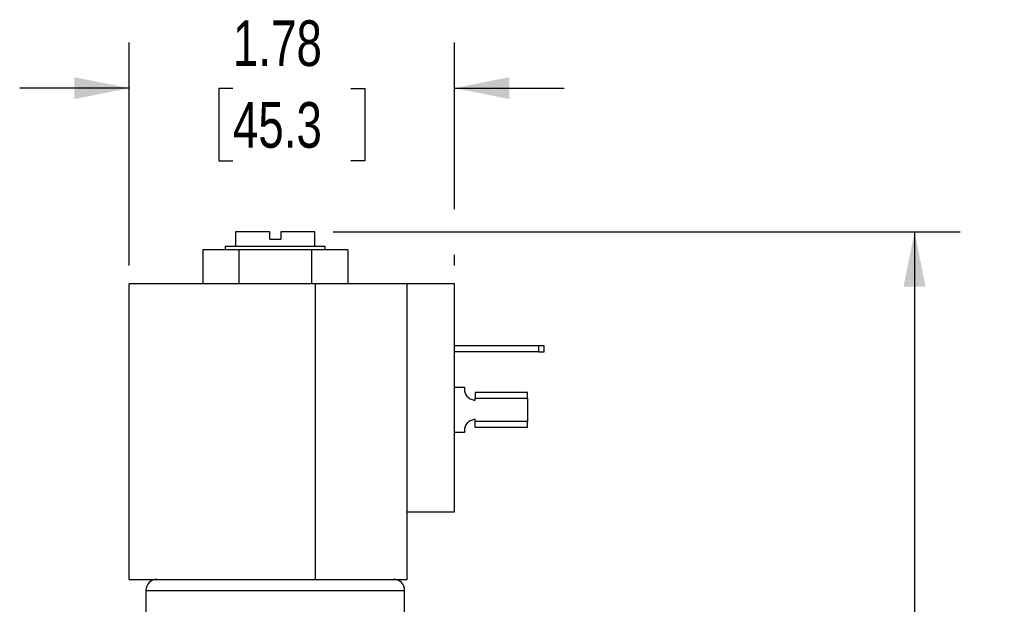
# Model space of a CAD drawing. Header units: inches. Extents: x 0 to 22, y 0 to 17.
# Tile 5 of 13: x 4 to 9.4, y 9.5 to 12.7. Entities that reach past the tile are written whole.
import ezdxf

# ---------------------------------------------------------------- set-up
doc = ezdxf.new("R2010")
doc.units = ezdxf.units.IN
doc.header["$LTSCALE"] = 2
doc.header["$MEASUREMENT"] = 0
doc.linetypes.add('SLD-Solid', pattern=[0])
doc.layers.add('DIMENSIONS', color=140, linetype='SLD-Solid', lineweight=25)
doc.styles.add('SLDTEXTSTYLE0', font='TXT', dxfattribs={"width": 0.75})
doc.dimstyles.new('SLDDIMSTYLE0', dxfattribs={"dimtxt": 0.25, "dimasz": 0.3, "dimexe": 0, "dimexo": 0.0625, "dimgap": 0.0625, "dimtad": 0, "dimtih": 1, "dimtoh": 1, "dimrnd": 1e-09, "dimzin": 12, "dimdsep": 46, "dimtxsty": 'SLDTEXTSTYLE0', "dimsah": 1, "dimcen": 0.09, "dimadec": 0, "dimazin": 3, "dimtfac": 1, "dimtofl": 0, "dimtmove": 0, "dimatfit": 3, "dimfxl": 0, "dimfrac": 2, "dimtolj": 1, "dimtzin": 12, "dimarcsym": 0})
doc.dimstyles.new('SLDDIMSTYLE1', dxfattribs={"dimtxt": 0.25, "dimasz": 0.3, "dimexe": 0, "dimexo": 0.0625, "dimgap": 0.0625, "dimtad": 0, "dimtih": 1, "dimtoh": 1, "dimrnd": 1e-09, "dimzin": 12, "dimdsep": 46, "dimtxsty": 'SLDTEXTSTYLE0', "dimsah": 1, "dimcen": 0.09, "dimadec": 0, "dimazin": 3, "dimtfac": 1, "dimtmove": 0, "dimatfit": 0, "dimfxl": 0, "dimfrac": 2, "dimtolj": 1, "dimtzin": 12, "dimarcsym": 0})

# ---------------------------------------------------------------- blocks, each defined once
blk = doc.blocks.new('_D')
at = {"layer": 'DIMENSIONS'}
for p, q in [((5.6741, 11.5429), (9.1093, 11.5429)), ((8.8593, 11.5429), (8.8593, 9.456)), ((8.4437, 9.0045), (8.3676, 9.0045)), ((8.3676, 9.0045), (8.3676, 8.6076)), ((9.275, 9.0045), (9.3511, 9.0045)), ((9.3511, 9.0045), (9.3511, 8.6076)), ((8.3676, 8.6076), (8.4437, 8.6076)), ((9.3511, 8.6076), (9.275, 8.6076)), ((8.8593, 6.4699), (8.8593, 8.5568)), ((7.2111, 6.4699), (9.1093, 6.4699))]:
    blk.add_line(p, q, dxfattribs=at)
for points in [[(8.8593, 11.5429), (8.7993, 11.2429), (8.9193, 11.2429)], [(8.8593, 6.4699), (8.9193, 6.7699), (8.7993, 6.7699)]]:
    blk.add_solid(points, dxfattribs=at)
at = {"layer": 'DIMENSIONS', "char_height": 0.25, "attachment_point": 1, "style": 'SLDTEXTSTYLE0'}
for s, insert in [('5.07', (8.5361, 9.3775)), ('128.9', (8.4437, 8.9299))]:
    blk.add_mtext(s, dxfattribs=dict(at, insert=insert))
blk = doc.blocks.new('_D_2')
at = {"layer": 'DIMENSIONS'}
for p, q in [((4.5571, 11.3589), (4.5571, 12.5803)), ((6.3391, 11.6679), (6.3391, 12.5803)), ((4.5571, 12.3303), (3.9571, 12.3303)), ((5.1248, 12.3284), (5.0486, 12.3284)), ((5.0486, 12.3284), (5.0486, 11.9315)), ((5.7713, 12.3284), (5.8475, 12.3284)), ((5.8475, 12.3284), (5.8475, 11.9315)), ((6.3391, 12.3303), (6.9391, 12.3303)), ((5.0486, 11.9315), (5.1248, 11.9315)), ((5.8475, 11.9315), (5.7713, 11.9315)), ((6.3391, 11.3589), (6.3391, 11.4179))]:
    blk.add_line(p, q, dxfattribs=at)
for points in [[(4.5571, 12.3303), (4.2571, 12.3903), (4.2571, 12.2703)], [(6.3391, 12.3303), (6.6391, 12.2703), (6.6391, 12.3903)]]:
    blk.add_solid(points, dxfattribs=at)
at = {"layer": 'DIMENSIONS', "char_height": 0.25, "attachment_point": 1, "style": 'SLDTEXTSTYLE0'}
for s, insert in [('1.78', (5.1248, 12.7014)), ('45.3', (5.1248, 12.2538))]:
    blk.add_mtext(s, dxfattribs=dict(at, insert=insert))

msp = doc.modelspace()

# ---------------------------------------------------------------- linework, layer by layer
for p, q in [((5.14, 11.5429), (5.14, 11.4629)), ((5.3271, 11.5429), (5.14, 11.5429)), ((5.3271, 11.5029), (5.3271, 11.5429)), ((5.3271, 11.5029), (5.3871, 11.5029)), ((5.5741, 11.5429), (5.3871, 11.5429)), ((5.3871, 11.5429), (5.3871, 11.5029)), ((5.5741, 11.4629), (5.5741, 11.5429)), ((4.9601, 11.4449), (4.9601, 11.2589)), ((5.1586, 11.4449), (4.9601, 11.4449)), ((5.0833, 11.4629), (5.0833, 11.4449)), ((5.6308, 11.4629), (5.0833, 11.4629)), ((5.1586, 11.2589), (5.1586, 11.4449)), ((5.5555, 11.4449), (5.1586, 11.4449)), ((5.5555, 11.4449), (5.5555, 11.2589)), ((5.754, 11.4449), (5.5555, 11.4449)), ((5.6308, 11.4449), (5.6308, 11.4629)), ((5.754, 11.4449), (5.754, 11.2589)), ((4.5571, 9.6389), (4.5571, 11.2589)), ((5.5779, 9.6389), (5.5779, 11.2589)), ((6.0791, 11.2589), (5.5779, 11.2589)), ((6.0791, 10.0089), (6.0791, 11.2589)), ((6.3391, 11.2589), (6.0791, 11.2589)), ((6.3391, 10.0089), (6.3391, 11.2589)), ((6.8001, 10.9179), (6.3391, 10.9179)), ((6.8001, 10.9179), (6.8001, 10.8859)), ((6.8301, 10.9179), (6.8001, 10.9179)), ((6.8301, 10.8859), (6.8301, 10.9179)), ((6.8001, 10.8859), (6.3391, 10.8859)), ((6.8001, 10.8859), (6.8301, 10.8859)), ((6.3391, 10.6929), (6.3931, 10.6929)), ((6.3931, 10.6929), (6.3931, 10.6814)), ((6.4531, 10.6624), (6.4531, 10.6324)), ((6.7391, 10.6624), (6.4531, 10.6624)), ((6.4531, 10.6214), (6.4531, 10.6324)), ((6.4531, 10.6324), (6.7391, 10.6324)), ((6.7391, 10.6324), (6.7391, 10.6624)), ((6.7391, 10.6324), (6.7391, 10.5034)), ((6.4531, 10.5034), (6.4531, 10.5144)), ((6.7391, 10.5034), (6.4531, 10.5034)), ((6.4531, 10.4734), (6.4531, 10.5034)), ((6.4531, 10.4734), (6.7391, 10.4734)), ((6.7391, 10.4734), (6.7391, 10.5034)), ((6.3931, 10.4429), (6.3391, 10.4429)), ((6.3931, 10.4544), (6.3931, 10.4429)), ((6.0791, 9.6389), (6.0791, 10.0089)), ((6.0791, 10.0089), (6.3391, 10.0089)), ((5.5779, 9.6389), (6.0791, 9.6389)), ((4.6486, 9.5789), (4.6486, 9.0299)), ((4.6486, 9.5789), (5.3571, 9.5789)), ((5.3571, 9.5789), (6.0656, 9.5789)), ((6.0656, 9.0299), (6.0656, 9.5789))]:
    msp.add_line(p, q)
for centre, start, end in [((4.7086, 9.5789), 90, 180), ((6.0056, 9.5789), 0, 90)]:
    msp.add_arc(centre, 0.06, start, end)
for points, knots in [([(5.5779, 11.2589), (5.5183, 11.2589), (5.4576, 11.2589), (5.3957, 11.2589), (5.3338, 11.2589), (5.2724, 11.2589), (5.2115, 11.2589), (5.1506, 11.2589), (5.0917, 11.2589), (5.035, 11.2589), (4.9783, 11.2589), (4.9252, 11.2589), (4.8757, 11.2589), (4.8262, 11.2589), (4.7817, 11.2589), (4.7421, 11.2589), (4.7024, 11.2589), (4.6688, 11.2589), (4.6412, 11.2589), (4.6135, 11.2589), (4.5926, 11.2589), (4.5784, 11.2589), (4.5642, 11.2589), (4.5571, 11.2589), (4.5571, 11.2589)], [0, 0, 0, 0, 0.125, 0.125, 0.125, 0.25, 0.25, 0.25, 0.375, 0.375, 0.375, 0.5, 0.5, 0.5, 0.625, 0.625, 0.625, 0.75, 0.75, 0.75, 0.875, 0.875, 0.875, 1, 1, 1, 1]), ([(6.3931, 10.6814), (6.3931, 10.6735), (6.3946, 10.6658), (6.3976, 10.6585), (6.4007, 10.6511), (6.405, 10.6446), (6.4106, 10.639), (6.4162, 10.6334), (6.4227, 10.629), (6.4301, 10.626), (6.4374, 10.6229), (6.4451, 10.6214), (6.4531, 10.6214)], [0, 0, 0, 0, 0.25, 0.25, 0.25, 0.5, 0.5, 0.5, 0.75, 0.75, 0.75, 1, 1, 1, 1]), ([(6.4531, 10.5144), (6.4451, 10.5144), (6.4375, 10.5129), (6.4301, 10.5098), (6.4228, 10.5068), (6.4163, 10.5024), (6.4106, 10.4968), (6.405, 10.4912), (6.4007, 10.4847), (6.3976, 10.4773), (6.3946, 10.47), (6.3931, 10.4624), (6.3931, 10.4544)], [0, 0, 0, 0, 0.25, 0.25, 0.25, 0.5, 0.5, 0.5, 0.75, 0.75, 0.75, 1, 1, 1, 1]), ([(4.5571, 9.6389), (4.5571, 9.6389), (4.5642, 9.6389), (4.5784, 9.6389), (4.5926, 9.6389), (4.6135, 9.6389), (4.6412, 9.6389), (4.6688, 9.6389), (4.7024, 9.6389), (4.7421, 9.6389), (4.7817, 9.6389), (4.8262, 9.6389), (4.8757, 9.6389), (4.9252, 9.6389), (4.9783, 9.6389), (5.035, 9.6389), (5.0917, 9.6389), (5.1506, 9.6389), (5.2115, 9.6389), (5.2724, 9.6389), (5.3338, 9.6389), (5.3957, 9.6389), (5.4576, 9.6389), (5.5183, 9.6389), (5.5779, 9.6389)], [0, 0, 0, 0, 0.125, 0.125, 0.125, 0.25, 0.25, 0.25, 0.375, 0.375, 0.375, 0.5, 0.5, 0.5, 0.625, 0.625, 0.625, 0.75, 0.75, 0.75, 0.875, 0.875, 0.875, 1, 1, 1, 1])]:
    msp.add_open_spline(points, degree=3, knots=knots)

# ---------------------------------------------------------------- dimensions: what is measured, and where the dimension line sits
at = {"layer": 'DIMENSIONS'}
dim = msp.add_linear_dim(base=(6.3391, 12.3303), p1=(4.5571, 11.2589), p2=(6.3391, 11.2589), dimstyle='SLDDIMSTYLE1', dxfattribs=at)
dim.commit()
dim.dimension.update_dxf_attribs({"geometry": '_D_2', "text_midpoint": (5.4481, 12.3303), "dimtype": 160})
dim = msp.add_linear_dim(base=(8.8593, 11.5429), p1=(7.1111, 6.4699), p2=(5.5741, 11.5429), angle=90, dimstyle='SLDDIMSTYLE0', dxfattribs=at)
dim.commit()
dim.dimension.update_dxf_attribs({"geometry": '_D', "text_midpoint": (8.8593, 9.0064), "dimtype": 160})

doc.saveas('drawing.dxf')
